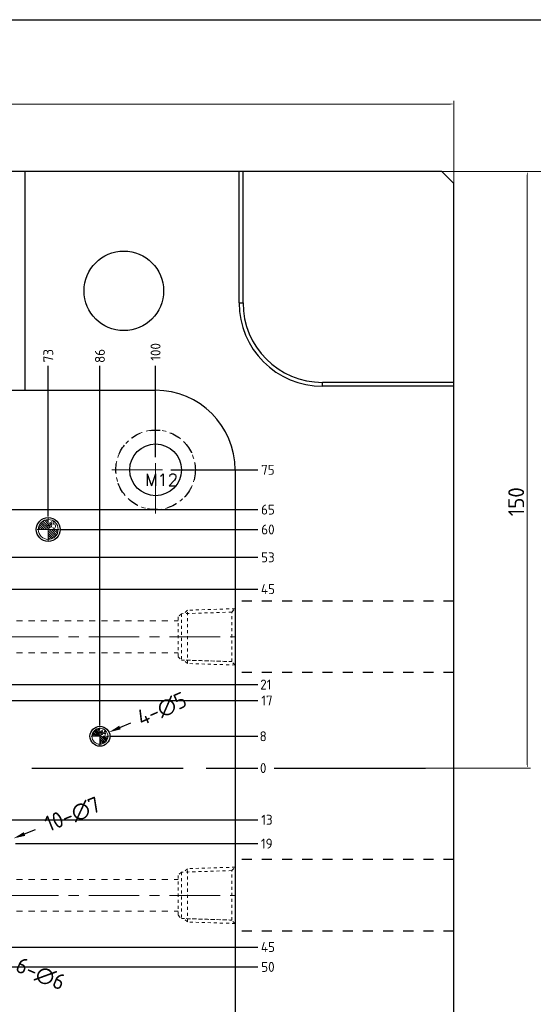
# Model space of a CAD drawing. Extents: x 1716 to 4936, y -1353 to -42.
# Tile 30 of 32: x 3863 to 3992, y -763 to -516. Entities that reach past the tile are written whole.
import ezdxf

# ---------------------------------------------------------------- set-up
doc = ezdxf.new("R2010")
doc.units = 0
doc.header["$LTSCALE"] = 25.4
doc.header["$MEASUREMENT"] = 0
doc.linetypes.add('CENTER', pattern=[50.8, 31.75, -6.35, 6.35, -6.35])
doc.linetypes.add('HIDDEN', pattern=[0.2, 0.1, -0.1])
doc.layers.get('0').update_dxf_attribs({"linetype": 'CONTINUOUS'})
doc.layers.get('DEFPOINTS').update_dxf_attribs({"linetype": 'CONTINUOUS'})
for name, color, linetype, lineweight in [('cool', 153, 'HIDDEN', 9), ('dim', 82, 'CONTINUOUS', 9), ('epin', 13, 'CONTINUOUS', 9), ('screw', 33, 'CONTINUOUS', 13)]:
    doc.layers.add(name, color=color, linetype=linetype, lineweight=lineweight)
doc.layers.add('DEFAULT_2', color=8, linetype='HIDDEN')
doc.styles.add('SEISO_TTF', font='txt')
doc.styles.add('TXT', font='txt.shx', dxfattribs={"bigfont": 'gbcbig.shx'})
doc.styles.add('TXT05', font='txt.shx', dxfattribs={"width": 0.5, "bigfont": 'gbcbig.shx'})
doc.dimstyles.get("Standard").update_dxf_attribs({"dimscale": 0, "dimtxt": 4, "dimasz": 2, "dimexe": 1, "dimexo": 1, "dimgap": 2, "dimtad": 0, "dimdec": 1, "dimdsep": 46, "dimtxsty": 'SEISO_TTF', "dimcen": 0.09, "dimadec": 0, "dimazin": 0, "dimtfac": 1, "dimtdec": 1, "dimtofl": 0, "dimtmove": 0, "dimatfit": 3, "dimfxl": 0, "dimtolj": 1, "dimtzin": 0, "dimarcsym": 0})
doc.dimstyles.new('STANDARD$0', dxfattribs={"dimscale": 4, "dimtxt": 1, "dimasz": 0.2, "dimexe": 0.2, "dimexo": 0.2, "dimgap": 0.2, "dimtad": 1, "dimdec": 1, "dimzin": 9, "dimdsep": 46, "dimtxsty": 'SEISO_TTF', "dimcen": 2, "dimclrd": 256, "dimclre": 256, "dimclrt": 256, "dimadec": 4, "dimazin": 2, "dimtfac": 1, "dimtdec": 1, "dimtmove": 0, "dimatfit": 3, "dimfxl": 0, "dimtolj": 1, "dimtzin": 0, "dimlwd": 9, "dimlwe": 9, "dimarcsym": 0})

# ---------------------------------------------------------------- blocks, each defined once
blk = doc.blocks.new('screw_m12_i')
at = {"layer": 'screw', "color": 1, "linetype": 'CENTER', "ltscale": 0.015748}
for p, q in [((0, -11), (0, 11)), ((-11, 0), (11, 0))]:
    blk.add_line(p, q, dxfattribs=at)
at = {"layer": 'screw', "color": 8, "linetype": 'HIDDEN', "ltscale": 0.4}
blk.add_circle((0, 0), 10, dxfattribs=at)
at = {"layer": 'screw', "color": 33}
blk.add_circle((0, 0), 6.5, dxfattribs=at)
at = {"layer": 'screw', "color": 6, "style": 'TXT'}
blk.add_text('M12', height=3, dxfattribs=at).set_placement((-2.6, -4))
blk = doc.blocks.new('cool_jt_f12')
at = {"layer": 'cool', "ltscale": 0.3}
for p, q in [((0, 7.0785), (0.856, 6.2225)), ((0, 7.0785), (12, 6.7035)), ((0.856, 6.2225), (0.856, -6.2225)), ((13.5, 5.827375), (0.856, 6.2225)), ((0.856, 6.2225), (13.5, 5.827375)), ((12, 6.7035), (12.856, 5.8475)), ((12, 6.7035), (12, -6.7035)), ((14.327375, 5), (13.5, 5.827375)), ((13.5, -5.827375), (13.5, 5.827375)), ((14.327375, -5), (14.327375, 5)), ((0.856, -6.2225), (0, -7.0785)), ((0, -7.0785), (12, -6.7035)), ((0.856, -6.2225), (13.5, -5.827375)), ((12, -6.7035), (12.856, -5.8475)), ((13.5, -5.827375), (14.327375, -5))]:
    blk.add_line(p, q, dxfattribs=at)
blk = doc.blocks.new('epin_ejp_4')
at = {"layer": 'epin'}
h = blk.add_hatch(dxfattribs=at)
h.set_pattern_fill('_ANSI31', color=123, scale=0.1, angle=90, style=0)
h.set_pattern_definition([(135, (-2183.56357, 695.99214), (-0.224506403, -0.224506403), [])])
h.paths.add_polyline_path([(0, 2, 0.414214), (-2, 0), (0, 0)])
h.paths.add_polyline_path([(2, 0), (0, 0), (0, -2, 0.414214)])
at = {"layer": 'epin', "color": 1, "linetype": 'CENTER', "ltscale": 0.00315}
for p, q in [((-2.2, 0), (2.2, 0)), ((0, -2.2), (0, 2.2))]:
    blk.add_line(p, q, dxfattribs=at)
at = {"layer": 'epin'}
blk.add_circle((0, 0), 2, dxfattribs=at)
at = {"layer": 'epin', "color": 6, "style": 'TXT05', "width": 0.5}
blk.add_text('%%c4', height=1.4, dxfattribs=at).set_placement((0.08, 0.2))
blk = doc.blocks.new('epin_ejp_5')
at = {"layer": 'epin'}
h = blk.add_hatch(dxfattribs=at)
h.set_pattern_fill('_ANSI31', color=123, scale=0.125, angle=90, style=0)
h.set_pattern_definition([(135, (-467.6036, -280.68332), (-0.280633, -0.280633), [])])
h.paths.add_polyline_path([(0, 2.5, 0.414214), (-2.5, 0), (0, 0)])
h.paths.add_polyline_path([(2.5, 0), (0, 0), (0, -2.5, 0.414214)])
at = {"layer": 'epin', "color": 1, "linetype": 'CENTER', "ltscale": 0.155494}
for p, q in [((0, -2.75), (0, 2.75)), ((-2.75, 0), (2.75, 0))]:
    blk.add_line(p, q, dxfattribs=at)
at = {"layer": 'epin'}
blk.add_circle((0, 0), 2.5, dxfattribs=at)
at = {"layer": 'epin', "color": 6, "style": 'TXT05', "width": 0.5}
blk.add_text('%%c5', height=1.75, dxfattribs=at).set_placement((0.1, 0.25))
blk = doc.blocks.new('*D302')
at = {"linetype": 'Continuous', "lineweight": 9}
for p, q in [((3959.76, -553.99), (3991.12, -553.99)), ((3990.32, -554.79), (3990.32, -703.19)), ((3959.76, -703.99), (3991.12, -703.99))]:
    blk.add_line(p, q, dxfattribs=at)
for points in [[(3990.19, -554.79), (3990.46, -554.79), (3990.32, -553.99)], [(3990.19, -703.19), (3990.46, -703.19), (3990.32, -703.99)]]:
    blk.add_solid(points)
at = {"layer": 'DEFPOINTS', "color": 0}
for p in [(3958.96, -553.99), (3958.96, -703.99), (3990.32, -703.99)]:
    blk.add_point(p, dxfattribs=at)
at = {"insert": (3987.52, -637.02), "char_height": 4, "attachment_point": 5, "rotation": 90, "style": 'SEISO_TTF'}
blk.add_mtext('\\A1;150', dxfattribs=at)
blk = doc.blocks.new('*D303')
at = {"linetype": 'Continuous', "lineweight": 9}
for p, q in [((3952.97, -553.99), (4007.27, -553.99)), ((4006.47, -554.79), (4006.47, -853.19)), ((3946.96, -853.99), (4007.27, -853.99))]:
    blk.add_line(p, q, dxfattribs=at)
for points in [[(4006.34, -554.79), (4006.61, -554.79), (4006.47, -553.99)], [(4006.34, -853.19), (4006.61, -853.19), (4006.47, -853.99)]]:
    blk.add_solid(points)
at = {"layer": 'DEFPOINTS', "color": 0}
for p in [(3952.17, -553.99), (3946.16, -853.99), (4006.47, -853.99)]:
    blk.add_point(p, dxfattribs=at)
at = {"insert": (4003.67, -653.7), "char_height": 4, "attachment_point": 5, "rotation": 90, "style": 'SEISO_TTF'}
blk.add_mtext('\\A1;300', dxfattribs=at)
blk = doc.blocks.new('*D304')
at = {"linetype": 'Continuous', "lineweight": 9}
for p, q in [((3621.81, -565.49), (3621.81, -536.2)), ((3971.01, -537), (3622.61, -537)), ((3971.81, -565.49), (3971.81, -536.2))]:
    blk.add_line(p, q, dxfattribs=at)
for points in [[(3622.61, -536.86), (3622.61, -537.13), (3621.81, -537)], [(3971.01, -536.86), (3971.01, -537.13), (3971.81, -537)]]:
    blk.add_solid(points)
at = {"layer": 'DEFPOINTS', "color": 0}
for p in [(3621.81, -537), (3621.81, -566.29), (3971.81, -566.29)]:
    blk.add_point(p, dxfattribs=at)
at = {"insert": (3789.26, -534.2), "char_height": 4, "attachment_point": 5, "style": 'SEISO_TTF'}
blk.add_mtext('\\A1;350', dxfattribs=at)
blk = doc.blocks.new('*D306')
at = {"color": 0, "lineweight": -2}
for p, q in [((3851.72, -748.99), (3851.9, -748.99)), ((3851.81, -749.08), (3851.81, -748.9))]:
    blk.add_line(p, q, dxfattribs=at)
at = {"color": 0, "linetype": 'Continuous', "lineweight": -2}
blk.add_line((3857.34, -751.33), (3860.11, -752.49), dxfattribs=at)
at = {"color": 0}
blk.add_solid([(3857.54, -750.86), (3857.15, -751.79), (3854.58, -750.16)], dxfattribs=at)
at = {"layer": 'DEFPOINTS', "color": 0}
for p in [(3849.05, -747.83), (3854.58, -750.16)]:
    blk.add_point(p, dxfattribs=at)
at = {"color": 0, "insert": (3867.87, -755.77), "char_height": 4, "attachment_point": 5, "rotation": 337.1143, "style": 'SEISO_TTF'}
blk.add_mtext('\\A1;6-∅6', dxfattribs=at)
blk = doc.blocks.new('*D307')
at = {"color": 0, "linetype": 'Continuous', "lineweight": -2}
blk.add_line((3863.84, -720.56), (3866.62, -719.43), dxfattribs=at)
at = {"color": 0, "lineweight": -2}
for p, q in [((3857.81, -723.08), (3857.81, -722.9)), ((3857.72, -722.99), (3857.9, -722.99))]:
    blk.add_line(p, q, dxfattribs=at)
at = {"color": 0}
blk.add_solid([(3863.65, -720.09), (3864.03, -721.02), (3861.06, -721.68)], dxfattribs=at)
at = {"layer": 'DEFPOINTS', "color": 0}
for p in [(3861.06, -721.68), (3854.57, -724.3)]:
    blk.add_point(p, dxfattribs=at)
at = {"color": 0, "insert": (3875.94, -715.66), "char_height": 4, "attachment_point": 5, "rotation": 22.0162, "style": 'SEISO_TTF'}
blk.add_mtext('\\A1;10-∅7', dxfattribs=at)
blk = doc.blocks.new('*D308')
at = {"color": 0, "linetype": 'Continuous', "lineweight": -2}
blk.add_line((3887.85, -693.79), (3890.6, -692.59), dxfattribs=at)
at = {"color": 0, "lineweight": -2}
for p, q in [((3882.72, -695.99), (3882.9, -695.99)), ((3882.81, -696.08), (3882.81, -695.9))]:
    blk.add_line(p, q, dxfattribs=at)
at = {"color": 0}
blk.add_solid([(3887.65, -693.33), (3888.05, -694.25), (3885.1, -694.99)], dxfattribs=at)
at = {"layer": 'DEFPOINTS', "color": 0}
for p in [(3885.1, -694.99), (3880.52, -696.99)]:
    blk.add_point(p, dxfattribs=at)
at = {"color": 0, "insert": (3898.41, -689.17), "char_height": 4, "attachment_point": 5, "rotation": 23.6182, "style": 'SEISO_TTF'}
blk.add_mtext('\\A1;4-∅5', dxfattribs=at)
blk = doc.blocks.new('*D377')
at = {"layer": 'DEFPOINTS', "color": 0}
for p in [(3796.81, -703.99), (3909.01, -703.99), (3922.55, -703.99)]:
    blk.add_point(p, dxfattribs=at)
at = {"layer": 'dim', "color": 0, "linetype": 'Continuous', "lineweight": -2}
blk.add_line((3909.51, -703.99), (3922.55, -703.99), dxfattribs=at)
at = {"layer": 'dim', "color": 0, "insert": (3923.88, -703.99), "char_height": 2.5, "attachment_point": 5, "style": 'SEISO_TTF'}
blk.add_mtext('\\A1;0', dxfattribs=at)
blk = doc.blocks.new('*D406')
at = {"layer": 'DEFPOINTS', "color": 0}
for p in [(3885.01, -695.99), (3922.55, -695.99), (3796.81, -703.99)]:
    blk.add_point(p, dxfattribs=at)
at = {"layer": 'dim', "color": 0, "linetype": 'Continuous', "lineweight": -2}
blk.add_line((3885.51, -695.99), (3922.55, -695.99), dxfattribs=at)
at = {"layer": 'dim', "color": 0, "insert": (3923.88, -695.99), "char_height": 2.5, "attachment_point": 5, "style": 'SEISO_TTF'}
blk.add_mtext('\\A1;8', dxfattribs=at)
blk = doc.blocks.new('*D407')
at = {"layer": 'DEFPOINTS', "color": 0}
for p in [(3827.11, -686.99), (3922.55, -686.99), (3796.81, -703.99)]:
    blk.add_point(p, dxfattribs=at)
at = {"layer": 'dim', "color": 0, "linetype": 'Continuous', "lineweight": -2}
blk.add_line((3827.61, -686.99), (3922.55, -686.99), dxfattribs=at)
at = {"layer": 'dim', "color": 0, "insert": (3924.83, -686.99), "char_height": 2.5, "attachment_point": 5, "style": 'SEISO_TTF'}
blk.add_mtext('\\A1;17', dxfattribs=at)
blk = doc.blocks.new('*D408')
at = {"layer": 'DEFPOINTS', "color": 0}
for p in [(3855.34, -682.99), (3922.55, -682.99), (3796.81, -703.99)]:
    blk.add_point(p, dxfattribs=at)
at = {"layer": 'dim', "color": 0, "linetype": 'Continuous', "lineweight": -2}
blk.add_line((3855.84, -682.99), (3922.55, -682.99), dxfattribs=at)
at = {"layer": 'dim', "color": 0, "insert": (3924.54, -682.99), "char_height": 2.5, "attachment_point": 5, "style": 'SEISO_TTF'}
blk.add_mtext('\\A1;21', dxfattribs=at)
blk = doc.blocks.new('*D409')
at = {"layer": 'DEFPOINTS', "color": 0}
for p in [(3811.56, -658.99), (3922.55, -658.99), (3796.81, -703.99)]:
    blk.add_point(p, dxfattribs=at)
at = {"layer": 'dim', "color": 0, "linetype": 'Continuous', "lineweight": -2}
blk.add_line((3812.06, -658.99), (3922.55, -658.99), dxfattribs=at)
at = {"layer": 'dim', "color": 0, "insert": (3925.07, -658.99), "char_height": 2.5, "attachment_point": 5, "style": 'SEISO_TTF'}
blk.add_mtext('\\A1;45', dxfattribs=at)
blk = doc.blocks.new('*D410')
at = {"layer": 'DEFPOINTS', "color": 0}
for p in [(3851.01, -650.99), (3922.55, -650.99), (3796.81, -703.99)]:
    blk.add_point(p, dxfattribs=at)
at = {"layer": 'dim', "color": 0, "linetype": 'Continuous', "lineweight": -2}
blk.add_line((3851.51, -650.99), (3922.55, -650.99), dxfattribs=at)
at = {"layer": 'dim', "color": 0, "insert": (3925.07, -650.99), "char_height": 2.5, "attachment_point": 5, "style": 'SEISO_TTF'}
blk.add_mtext('\\A1;53', dxfattribs=at)
blk = doc.blocks.new('*D411')
at = {"layer": 'DEFPOINTS', "color": 0}
for p in [(3872.56, -643.99), (3922.55, -643.99), (3796.81, -703.99)]:
    blk.add_point(p, dxfattribs=at)
at = {"layer": 'dim', "color": 0, "linetype": 'Continuous', "lineweight": -2}
blk.add_line((3873.06, -643.99), (3922.55, -643.99), dxfattribs=at)
at = {"layer": 'dim', "color": 0, "insert": (3925.07, -643.99), "char_height": 2.5, "attachment_point": 5, "style": 'SEISO_TTF'}
blk.add_mtext('\\A1;60', dxfattribs=at)
blk = doc.blocks.new('*D412')
at = {"layer": 'DEFPOINTS', "color": 0}
for p in [(3837.56, -638.99), (3922.55, -638.99), (3796.81, -703.99)]:
    blk.add_point(p, dxfattribs=at)
at = {"layer": 'dim', "color": 0, "linetype": 'Continuous', "lineweight": -2}
blk.add_line((3838.06, -638.99), (3922.55, -638.99), dxfattribs=at)
at = {"layer": 'dim', "color": 0, "insert": (3925.07, -638.99), "char_height": 2.5, "attachment_point": 5, "style": 'SEISO_TTF'}
blk.add_mtext('\\A1;65', dxfattribs=at)
blk = doc.blocks.new('*D413')
at = {"layer": 'DEFPOINTS', "color": 0}
for p in [(3900.16, -628.99), (3922.55, -628.99), (3796.81, -703.99)]:
    blk.add_point(p, dxfattribs=at)
at = {"layer": 'dim', "color": 0, "linetype": 'Continuous', "lineweight": -2}
blk.add_line((3900.66, -628.99), (3922.55, -628.99), dxfattribs=at)
at = {"layer": 'dim', "color": 0, "insert": (3925.07, -628.99), "char_height": 2.5, "attachment_point": 5, "style": 'SEISO_TTF'}
blk.add_mtext('\\A1;75', dxfattribs=at)
blk = doc.blocks.new('*D414')
at = {"layer": 'DEFPOINTS', "color": 0}
for p in [(3796.81, -703.99), (3861.11, -722.99), (3922.55, -722.99)]:
    blk.add_point(p, dxfattribs=at)
at = {"layer": 'dim', "color": 0, "linetype": 'Continuous', "lineweight": -2}
blk.add_line((3861.61, -722.99), (3922.55, -722.99), dxfattribs=at)
at = {"layer": 'dim', "color": 0, "insert": (3924.77, -722.99), "char_height": 2.5, "attachment_point": 5, "style": 'SEISO_TTF'}
blk.add_mtext('\\A1;19', dxfattribs=at)
blk = doc.blocks.new('*D415')
at = {"layer": 'DEFPOINTS', "color": 0}
for p in [(3796.81, -703.99), (3829.96, -716.99), (3922.55, -716.99)]:
    blk.add_point(p, dxfattribs=at)
at = {"layer": 'dim', "color": 0, "linetype": 'Continuous', "lineweight": -2}
blk.add_line((3830.46, -716.99), (3922.55, -716.99), dxfattribs=at)
at = {"layer": 'dim', "color": 0, "insert": (3924.83, -716.99), "char_height": 2.5, "attachment_point": 5, "style": 'SEISO_TTF'}
blk.add_mtext('\\A1;13', dxfattribs=at)
blk = doc.blocks.new('*D416')
at = {"layer": 'DEFPOINTS', "color": 0}
for p in [(3796.81, -703.99), (3852.92, -748.99), (3922.55, -748.99)]:
    blk.add_point(p, dxfattribs=at)
at = {"layer": 'dim', "color": 0, "linetype": 'Continuous', "lineweight": -2}
blk.add_line((3853.42, -748.99), (3922.55, -748.99), dxfattribs=at)
at = {"layer": 'dim', "color": 0, "insert": (3925.07, -748.99), "char_height": 2.5, "attachment_point": 5, "style": 'SEISO_TTF'}
blk.add_mtext('\\A1;45', dxfattribs=at)
blk = doc.blocks.new('*D417')
at = {"layer": 'DEFPOINTS', "color": 0}
for p in [(3796.81, -703.99), (3798.26, -753.99), (3922.55, -753.99)]:
    blk.add_point(p, dxfattribs=at)
at = {"layer": 'dim', "color": 0, "linetype": 'Continuous', "lineweight": -2}
blk.add_line((3798.76, -753.99), (3922.55, -753.99), dxfattribs=at)
at = {"layer": 'dim', "color": 0, "insert": (3925.07, -753.99), "char_height": 2.5, "attachment_point": 5, "style": 'SEISO_TTF'}
blk.add_mtext('\\A1;50', dxfattribs=at)
blk = doc.blocks.new('*D418')
at = {"layer": 'DEFPOINTS', "color": 0}
for p in [(3796.81, -703.99), (3900.81, -778.99), (3922.55, -778.99)]:
    blk.add_point(p, dxfattribs=at)
at = {"layer": 'dim', "color": 0, "linetype": 'Continuous', "lineweight": -2}
blk.add_line((3901.31, -778.99), (3922.55, -778.99), dxfattribs=at)
at = {"layer": 'dim', "color": 0, "insert": (3925.07, -778.99), "char_height": 2.5, "attachment_point": 5, "style": 'SEISO_TTF'}
blk.add_mtext('\\A1;75', dxfattribs=at)
blk = doc.blocks.new('*D425')
at = {"layer": 'DEFPOINTS', "color": 0}
for p in [(3882.81, -602.81), (3882.81, -693.79), (3796.81, -703.99)]:
    blk.add_point(p, dxfattribs=at)
at = {"layer": 'dim', "color": 0, "linetype": 'Continuous', "lineweight": -2}
blk.add_line((3882.81, -693.29), (3882.81, -602.81), dxfattribs=at)
at = {"layer": 'dim', "color": 0, "insert": (3882.81, -600.35), "char_height": 2.5, "attachment_point": 5, "rotation": 90, "style": 'SEISO_TTF'}
blk.add_mtext('\\A1;86', dxfattribs=at)
blk = doc.blocks.new('*D426')
at = {"layer": 'DEFPOINTS', "color": 0}
for p in [(3869.81, -602.81), (3869.81, -641.24), (3796.81, -703.99)]:
    blk.add_point(p, dxfattribs=at)
at = {"layer": 'dim', "color": 0, "linetype": 'Continuous', "lineweight": -2}
blk.add_line((3869.81, -640.74), (3869.81, -602.81), dxfattribs=at)
at = {"layer": 'dim', "color": 0, "insert": (3869.81, -600.29), "char_height": 2.5, "attachment_point": 5, "rotation": 90, "style": 'SEISO_TTF'}
blk.add_mtext('\\A1;73', dxfattribs=at)
blk = doc.blocks.new('*D427')
at = {"layer": 'DEFPOINTS', "color": 0}
for p in [(3896.81, -602.81), (3896.81, -626.29), (3796.81, -703.99)]:
    blk.add_point(p, dxfattribs=at)
at = {"layer": 'dim', "color": 0, "linetype": 'Continuous', "lineweight": -2}
blk.add_line((3896.81, -625.79), (3896.81, -602.81), dxfattribs=at)
at = {"layer": 'dim', "color": 0, "insert": (3896.81, -599.34), "char_height": 2.5, "attachment_point": 5, "rotation": 90, "style": 'SEISO_TTF'}
blk.add_mtext('\\A1;100', dxfattribs=at)
blk = doc.blocks.new('*D431')
at = {"layer": 'DEFPOINTS', "color": 0}
for p in [(3796.81, -703.99), (3896.81, -784.24), (3896.81, -803.72)]:
    blk.add_point(p, dxfattribs=at)
at = {"layer": 'dim', "color": 0, "linetype": 'Continuous', "lineweight": -2}
blk.add_line((3896.81, -784.74), (3896.81, -803.72), dxfattribs=at)
at = {"layer": 'dim', "color": 0, "insert": (3896.81, -807.2), "char_height": 2.5, "attachment_point": 5, "rotation": 90, "style": 'SEISO_TTF'}
blk.add_mtext('\\A1;100', dxfattribs=at)

msp = doc.modelspace()

# ---------------------------------------------------------------- linework, layer by layer
at = {"color": 7, "linetype": 'Continuous'}
for p, q in [((3968.814, -553.992), (3624.814, -553.992)), ((3863.944, -553.992), (3863.944, -608.992)), ((3917.814, -586.992), (3917.814, -553.992)), ((3918.814, -586.992), (3918.814, -553.992)), ((3971.814, -556.992), (3968.814, -553.992)), ((3971.814, -838.992), (3971.814, -556.992)), ((3917.814, -586.992), (3918.814, -586.992)), ((3696.814, -608.992), (3896.814, -608.992)), ((3971.814, -606.992), (3938.814, -606.992)), ((3938.814, -607.992), (3938.814, -606.992)), ((3971.814, -607.992), (3938.814, -607.992)), ((3916.814, -628.992), (3916.814, -788.992))]:
    msp.add_line(p, q, dxfattribs=at)
at = {"color": 1, "linetype": 'CENTER', "ltscale": 0.047244}
msp.add_line((3621.814, -703.992), (3971.814, -703.992), dxfattribs=at)
msp.add_lwpolyline([(3575.368, -515.796), (4182.469, -515.796), (4182.469, -921.691), (3575.368, -921.691)], close=True)
at = {"color": 7, "linetype": 'Continuous'}
for centre, radius in [((3888.814, -583.992), 10), ((3896.814, -628.992), 6.5), ((3869.814, -643.992), 3), ((3882.814, -695.992), 2.5)]:
    msp.add_circle(centre, radius, dxfattribs=at)
for centre, radius, start, end in [((3938.814, -586.992), 21, 180, 270), ((3938.814, -586.992), 20, 180, 270), ((3896.814, -628.992), 20, 0, 90)]:
    msp.add_arc(centre, radius, start, end, dxfattribs=at)
at = {"layer": 'cool', "ltscale": 0.6}
for p, q in [((3691.144, -666.992), (3902.484, -666.992)), ((3691.144, -674.992), (3902.484, -674.992)), ((3691.144, -731.992), (3902.484, -731.992)), ((3691.144, -739.992), (3902.484, -739.992))]:
    msp.add_line(p, q, dxfattribs=at)
at = {"layer": 'cool', "color": 1, "linetype": 'CENTER', "ltscale": 0.015748}
for p, q in [((3676.814, -670.992), (3916.814, -670.992)), ((3676.814, -735.992), (3916.814, -735.992))]:
    msp.add_line(p, q, dxfattribs=at)
at = {"layer": 'DEFAULT_2', "color": 8, "linetype": 'HIDDEN'}
for p, q in [((3971.814, -661.992), (3916.814, -661.992)), ((3971.814, -679.992), (3916.814, -679.992)), ((3971.814, -726.992), (3916.814, -726.992)), ((3971.814, -744.992), (3916.814, -744.992))]:
    msp.add_line(p, q, dxfattribs=at)
msp.add_circle((3896.814, -628.992), 10, dxfattribs=at)

# ---------------------------------------------------------------- block references
at = {"layer": 'cool', "ltscale": 0.6}
for p, rotation in [((3916.814, -670.992), 180), ((3916.814, -735.992), 179.9999999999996)]:
    msp.add_blockref('cool_jt_f12', p, dxfattribs=dict(at, rotation=rotation))
at = {"layer": 'epin'}
for name, p in [('epin_ejp_5', (3869.814, -643.992)), ('epin_ejp_4', (3882.814, -695.992))]:
    msp.add_blockref(name, p, dxfattribs=at)
at = {"layer": 'screw'}
msp.add_blockref('screw_m12_i', (3896.814, -628.992), dxfattribs=at)

# ---------------------------------------------------------------- dimensions: what is measured, and where the dimension line sits
dim = msp.add_linear_dim(base=(3621.814, -536.997), p1=(3971.814, -566.294), p2=(3621.814, -566.294), dimstyle='STANDARD$0', override={"dimdec": 2, "dimtdec": 2, "dimarcsym": 1})
dim.commit()
dim.dimension.update_dxf_attribs({"geometry": '*D304', "text_midpoint": (3789.26, -536.997), "dimtype": 160})
for base, p1, p2, picture, middle in [((4006.472, -853.992), (3952.169, -553.992), (3946.161, -853.992), '*D303', (4006.472, -653.696)), ((3990.323, -703.992), (3958.964, -553.992), (3958.964, -703.992), '*D302', (3990.323, -637.02))]:
    dim = msp.add_linear_dim(base=base, p1=p1, p2=p2, angle=90, dimstyle='STANDARD$0', override={"dimdec": 2, "dimtdec": 2, "dimarcsym": 1})
    dim.commit()
    dim.dimension.update_dxf_attribs({"geometry": picture, "text_midpoint": middle, "dimtype": 160})
for p1, p2, text, picture, middle in [((3880.523, -696.994), (3885.104, -694.991), '4-<>', '*D308', (3898.411, -689.172)), ((3854.569, -724.304), (3861.058, -721.68), '10-<>', '*D307', (3875.936, -715.664)), ((3849.05, -747.825), (3854.577, -750.159), '6-<>', '*D306', (3867.87, -755.77))]:
    dim = msp.add_diameter_dim_2p(p1=p1, p2=p2, text=text, dimstyle='Standard', override={"dimdec": 2, "dimtdec": 2, "dimarcsym": 1})
    dim.commit()
    dim.dimension.update_dxf_attribs({"geometry": picture, "text_midpoint": middle, "dimtype": 163})
at = {"layer": 'dim'}
for feature_location, offset, dtype, origin, picture, middle in [((3896.814, -626.29), (0, 23.479), 1, (3796.814, -703.992), '*D427', (3896.814, -599.335)), ((3869.814, -641.242), (0, 38.431), 1, (3796.814, -703.992), '*D426', (3869.814, -600.288)), ((3882.814, -693.792), (0, 90.981), 1, (3796.814, -703.992), '*D425', (3882.814, -600.347)), ((3900.157, -628.992), (22.391, 0), 0, (3796.814, -703.992), '*D413', (3925.071, -628.992)), ((3837.564, -638.992), (84.984, 0), 0, (3796.814, -703.992), '*D412', (3925.071, -638.992)), ((3872.564, -643.992), (49.984, 0), 0, (3796.814, -703.992), '*D411', (3925.071, -643.992)), ((3851.014, -650.992), (71.534, 0), 0, (3796.814, -703.992), '*D410', (3925.071, -650.992)), ((3811.564, -658.992), (110.984, 0), 0, (3796.814, -703.992), '*D409', (3925.071, -658.992)), ((3855.342, -682.992), (67.206, 0), 0, (3796.814, -703.992), '*D408', (3924.536, -682.992)), ((3827.114, -686.992), (95.434, 0), 0, (3796.814, -703.992), '*D407', (3924.833, -686.992)), ((3885.014, -695.992), (37.534, 0), 0, (3796.814, -703.992), '*D406', (3923.881, -695.992)), ((3909.011391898, -703.992141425), (13.536526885, 0), 0, (3796.813578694, -703.992141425), '*D377', (3923.881002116, -703.992141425)), ((3861.114, -722.992), (61.434, 0), 0, (3796.814, -703.992), '*D414', (3924.774, -722.992)), ((3829.964, -716.992), (92.584, 0), 0, (3796.814, -703.992), '*D415', (3924.833, -716.992)), ((3852.924, -748.992), (69.624, 0), 0, (3796.814, -703.992), '*D416', (3925.071, -748.992)), ((3798.26, -753.992), (124.288, 0), 0, (3796.814, -703.992), '*D417', (3925.071, -753.992)), ((3900.811, -778.992), (21.737, 0), 0, (3796.814, -703.992), '*D418', (3925.071, -778.992)), ((3896.814, -784.242), (0, -19.479), 1, (3796.814, -703.992), '*D431', (3896.814, -807.197))]:
    dim = msp.add_ordinate_dim(feature_location=feature_location, offset=offset, dtype=dtype, origin=origin, dimstyle='Standard', override={"dimtxt": 2.5, "dimasz": 2, "dimexe": 0.49975, "dimexo": 0.49975, "dimgap": 0.49975, "dimdec": 2, "dimtdec": 2, "dimarcsym": 1}, dxfattribs=at)
    dim.commit()
    dim.dimension.update_dxf_attribs({"geometry": picture, "text_midpoint": middle})

doc.saveas('drawing.dxf')
